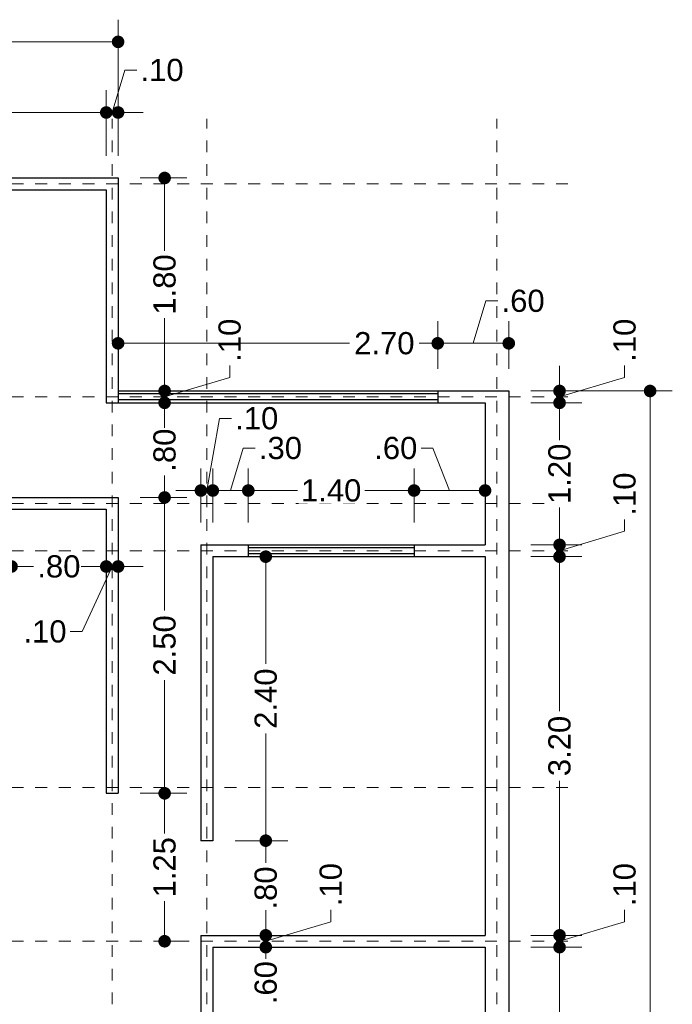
# Model space of a CAD drawing. Header units: millimetres. Extents: x 2562.6 to 2574, y 873.5 to 900.6.
# Tile 6 of 6: x 2568.5 to 2574, y 892.3 to 900.6. Entities that reach past the tile are written whole.
import ezdxf

# ---------------------------------------------------------------- set-up
doc = ezdxf.new("R2010")
doc.units = ezdxf.units.MM
doc.header["$LTSCALE"] = 0.001
doc.linetypes.add('CENTER2', pattern=[28.575, 19.05, -3.175, 3.175, -3.175])
for name, color, linetype, lineweight in [('Cotas', 7, 'Continuous', 18), ('Ejes', 7, 'CENTER2', 5), ('Muros', 7, 'Continuous', 30), ('Ventanas', 7, 'Continuous', 25)]:
    doc.layers.add(name, color=color, linetype=linetype, lineweight=lineweight)
doc.styles.get("Standard").update_dxf_attribs({"font": 'arial.ttf'})
doc.dimstyles.new('1-125', dxfattribs={"dimscale": 125, "dimtxt": 0.0015, "dimasz": 0.00085, "dimexe": 0.0015, "dimexo": 0.0015, "dimgap": 0.0004, "dimtad": 0, "dimzin": 4, "dimdsep": 46, "dimtxsty": 'Standard', "dimblk": 'DOT', "dimcen": 0.0009, "dimclrd": 256, "dimclre": 256, "dimclrt": 256, "dimadec": 0, "dimazin": 0, "dimtfac": 1, "dimtofl": 0, "dimtmove": 1, "dimatfit": 2, "dimfxl": 0.0015, "dimtfill": 1, "dimtolj": 1, "dimtzin": 4, "dimlwd": -1, "dimlwe": -1, "dimarcsym": 0})

# ---------------------------------------------------------------- blocks, each defined once
blk = doc.blocks.new('_DOT')
at = {"color": 0, "linetype": 'ByBlock'}
blk.add_line((-0.5, 0), (-1, 0), dxfattribs=at)
at = {"color": 0, "linetype": 'ByBlock', "const_width": 0.5}
blk.add_lwpolyline([(-0.25, 0, 1), (0.25, 0, 1)], format="xyb", close=True, dxfattribs=at)
blk = doc.blocks.new('*D50')
at = {"layer": 'Cotas', "transparency": 16777216}
for p, q in [((2569.5296, 896.6109), (2569.9226, 896.6109)), ((2569.7351, 896.5046), (2569.7351, 895.6557)), ((2569.7351, 894.2171), (2569.7351, 895.0661)), ((2569.5296, 894.1109), (2569.9226, 894.1109))]:
    blk.add_line(p, q, dxfattribs=at)
at = {"layer": 'Defpoints', "color": 0, "transparency": 16777216}
for p in [(2569.3421, 896.6109), (2569.7351, 896.6109), (2569.3421, 894.1109)]:
    blk.add_point(p, dxfattribs=at)
at = {"layer": 'Cotas', "transparency": 16777216, "xscale": 0.10625, "yscale": 0.10625, "zscale": 0.10625}
for p, rotation in [((2569.7351, 896.6109), 90), ((2569.7351, 894.1109), 270)]:
    blk.add_blockref('_DOT', p, dxfattribs=dict(at, rotation=rotation))
at = {"layer": 'Cotas', "transparency": 16777216, "insert": (2569.7351, 895.3609), "char_height": 0.1875, "attachment_point": 5, "rotation": 90, "bg_fill": 3, "box_fill_scale": 1.1, "bg_fill_color": 256, "bg_fill_true_color": 13158600, "bg_fill_transparency": 0}
blk.add_mtext('\\A1;2.50', dxfattribs=at)
blk = doc.blocks.new('*D51')
at = {"layer": 'Cotas', "transparency": 16777216}
for p, q in [((2569.5296, 894.1109), (2569.9226, 894.1109)), ((2569.7351, 894.0046), (2569.7351, 893.7713)), ((2569.7351, 892.9671), (2569.7351, 893.2005)), ((2569.7032, 892.8609), (2569.9226, 892.8609))]:
    blk.add_line(p, q, dxfattribs=at)
at = {"layer": 'Defpoints', "color": 0, "transparency": 16777216}
for p in [(2569.3421, 894.1109), (2569.5157, 892.8609), (2569.7351, 892.8609)]:
    blk.add_point(p, dxfattribs=at)
at = {"layer": 'Cotas', "transparency": 16777216, "xscale": 0.10625, "yscale": 0.10625, "zscale": 0.10625}
for p, rotation in [((2569.7351, 894.1109), 90), ((2569.7351, 892.8609), 270)]:
    blk.add_blockref('_DOT', p, dxfattribs=dict(at, rotation=rotation))
at = {"layer": 'Cotas', "transparency": 16777216, "insert": (2569.7351, 893.4859), "char_height": 0.1875, "attachment_point": 5, "rotation": 90, "bg_fill": 3, "box_fill_scale": 1.1, "bg_fill_color": 256, "bg_fill_true_color": 13158600, "bg_fill_transparency": 0}
blk.add_mtext('\\A1;1.25', dxfattribs=at)
blk = doc.blocks.new('*D52')
at = {"layer": 'Cotas', "transparency": 16777216}
for p, q in [((2569.896, 897.4109), (2569.9226, 897.4109)), ((2569.7351, 897.3046), (2569.7351, 897.2248)), ((2569.7351, 896.7171), (2569.7351, 896.797)), ((2569.5296, 896.6109), (2569.9226, 896.6109))]:
    blk.add_line(p, q, dxfattribs=at)
at = {"layer": 'Defpoints', "color": 0, "transparency": 16777216}
for p in [(2569.7085, 897.4109), (2569.7351, 897.4109), (2569.3421, 896.6109)]:
    blk.add_point(p, dxfattribs=at)
at = {"layer": 'Cotas', "transparency": 16777216, "xscale": 0.10625, "yscale": 0.10625, "zscale": 0.10625}
for p, rotation in [((2569.7351, 897.4109), 90), ((2569.7351, 896.6109), 270)]:
    blk.add_blockref('_DOT', p, dxfattribs=dict(at, rotation=rotation))
at = {"layer": 'Cotas', "transparency": 16777216, "insert": (2569.7351, 897.0109), "char_height": 0.1875, "attachment_point": 5, "rotation": 90, "bg_fill": 3, "box_fill_scale": 1.1, "bg_fill_color": 256, "bg_fill_true_color": 13158600, "bg_fill_transparency": 0}
blk.add_mtext('\\A1;.80', dxfattribs=at)
blk = doc.blocks.new('*D53')
at = {"layer": 'Cotas', "transparency": 16777216}
for p, q in [((2569.7351, 897.6171), (2569.7351, 897.7234)), ((2570.2848, 897.6258), (2570.2848, 897.7258)), ((2569.7351, 897.4609), (2570.2848, 897.6258)), ((2569.6801, 897.5109), (2569.9226, 897.5109)), ((2569.7351, 897.4109), (2569.7351, 897.5109)), ((2569.896, 897.4109), (2569.9226, 897.4109)), ((2569.7351, 897.3046), (2569.7351, 897.1984))]:
    blk.add_line(p, q, dxfattribs=at)
at = {"layer": 'Defpoints', "color": 0, "transparency": 16777216}
for p in [(2569.4926, 897.5109), (2569.7351, 897.5109), (2569.7085, 897.4109)]:
    blk.add_point(p, dxfattribs=at)
at = {"layer": 'Cotas', "transparency": 16777216, "xscale": 0.10625, "yscale": 0.10625, "zscale": 0.10625}
for p, rotation in [((2569.7351, 897.5109), 270), ((2569.7351, 897.4109), 90)]:
    blk.add_blockref('_DOT', p, dxfattribs=dict(at, rotation=rotation))
at = {"layer": 'Cotas', "transparency": 16777216, "insert": (2570.2848, 897.9397), "char_height": 0.1875, "attachment_point": 5, "rotation": 90, "bg_fill": 3, "box_fill_scale": 1.1, "bg_fill_color": 256, "bg_fill_true_color": 13158600, "bg_fill_transparency": 0}
blk.add_mtext('\\A1;.10', dxfattribs=at)
blk = doc.blocks.new('*D54')
at = {"layer": 'Cotas', "transparency": 16777216}
for p, q in [((2569.5296, 899.3109), (2569.9226, 899.3109)), ((2569.7351, 899.2046), (2569.7351, 898.6953)), ((2569.7351, 897.6171), (2569.7351, 898.1265)), ((2569.6801, 897.5109), (2569.9226, 897.5109))]:
    blk.add_line(p, q, dxfattribs=at)
at = {"layer": 'Defpoints', "color": 0, "transparency": 16777216}
for p in [(2569.3421, 899.3109), (2569.7351, 899.3109), (2569.4926, 897.5109)]:
    blk.add_point(p, dxfattribs=at)
at = {"layer": 'Cotas', "transparency": 16777216, "xscale": 0.10625, "yscale": 0.10625, "zscale": 0.10625}
for p, rotation in [((2569.7351, 899.3109), 90), ((2569.7351, 897.5109), 270)]:
    blk.add_blockref('_DOT', p, dxfattribs=dict(at, rotation=rotation))
at = {"layer": 'Cotas', "transparency": 16777216, "insert": (2569.7351, 898.4109), "char_height": 0.1875, "attachment_point": 5, "rotation": 90, "bg_fill": 3, "box_fill_scale": 1.1, "bg_fill_color": 256, "bg_fill_true_color": 13158600, "bg_fill_transparency": 0}
blk.add_mtext('\\A1;1.80', dxfattribs=at)
blk = doc.blocks.new('*D55')
at = {"layer": 'Cotas', "transparency": 16777216}
for p, q in [((2570.3296, 896.1109), (2570.7772, 896.1109)), ((2570.5897, 896.0046), (2570.5897, 895.2057)), ((2570.5897, 893.8171), (2570.5897, 894.6161)), ((2570.3296, 893.7109), (2570.7772, 893.7109))]:
    blk.add_line(p, q, dxfattribs=at)
at = {"layer": 'Defpoints', "color": 0, "transparency": 16777216}
for p in [(2570.1421, 896.1109), (2570.1421, 893.7109), (2570.5897, 893.7109)]:
    blk.add_point(p, dxfattribs=at)
at = {"layer": 'Cotas', "transparency": 16777216, "xscale": 0.10625, "yscale": 0.10625, "zscale": 0.10625}
for p, rotation in [((2570.5897, 896.1109), 90), ((2570.5897, 893.7109), 270)]:
    blk.add_blockref('_DOT', p, dxfattribs=dict(at, rotation=rotation))
at = {"layer": 'Cotas', "transparency": 16777216, "insert": (2570.5897, 894.9109), "char_height": 0.1875, "attachment_point": 5, "rotation": 90, "bg_fill": 3, "box_fill_scale": 1.1, "bg_fill_color": 256, "bg_fill_true_color": 13158600, "bg_fill_transparency": 0}
blk.add_mtext('\\A1;2.40', dxfattribs=at)
blk = doc.blocks.new('*D56')
at = {"layer": 'Cotas', "transparency": 16777216}
for p, q in [((2570.3296, 893.7109), (2570.7772, 893.7109)), ((2570.5897, 893.6046), (2570.5897, 893.5248)), ((2570.5897, 893.0171), (2570.5897, 893.097)), ((2570.2796, 892.9109), (2570.7772, 892.9109))]:
    blk.add_line(p, q, dxfattribs=at)
at = {"layer": 'Defpoints', "color": 0, "transparency": 16777216}
for p in [(2570.1421, 893.7109), (2570.0921, 892.9109), (2570.5897, 892.9109)]:
    blk.add_point(p, dxfattribs=at)
at = {"layer": 'Cotas', "transparency": 16777216, "xscale": 0.10625, "yscale": 0.10625, "zscale": 0.10625}
for p, rotation in [((2570.5897, 893.7109), 90), ((2570.5897, 892.9109), 270)]:
    blk.add_blockref('_DOT', p, dxfattribs=dict(at, rotation=rotation))
at = {"layer": 'Cotas', "transparency": 16777216, "insert": (2570.5897, 893.3109), "char_height": 0.1875, "attachment_point": 5, "rotation": 90, "bg_fill": 3, "box_fill_scale": 1.1, "bg_fill_color": 256, "bg_fill_true_color": 13158600, "bg_fill_transparency": 0}
blk.add_mtext('\\A1;.80', dxfattribs=at)
blk = doc.blocks.new('*D57')
at = {"layer": 'Cotas', "transparency": 16777216}
for p, q in [((2570.5897, 893.0171), (2570.5897, 893.1234)), ((2571.1394, 893.0258), (2571.1394, 893.1258)), ((2570.5897, 892.8609), (2571.1394, 893.0258)), ((2570.2796, 892.9109), (2570.7772, 892.9109)), ((2570.5897, 892.9109), (2570.5897, 892.8109)), ((2570.3296, 892.8109), (2570.7772, 892.8109)), ((2570.5897, 892.7046), (2570.5897, 892.5984))]:
    blk.add_line(p, q, dxfattribs=at)
at = {"layer": 'Defpoints', "color": 0, "transparency": 16777216}
for p in [(2570.0921, 892.9109), (2570.1421, 892.8109), (2570.5897, 892.8109)]:
    blk.add_point(p, dxfattribs=at)
at = {"layer": 'Cotas', "transparency": 16777216, "xscale": 0.10625, "yscale": 0.10625, "zscale": 0.10625}
for p, rotation in [((2570.5897, 892.9109), 270), ((2570.5897, 892.8109), 90)]:
    blk.add_blockref('_DOT', p, dxfattribs=dict(at, rotation=rotation))
at = {"layer": 'Cotas', "transparency": 16777216, "insert": (2571.1394, 893.3397), "char_height": 0.1875, "attachment_point": 5, "rotation": 90, "bg_fill": 3, "box_fill_scale": 1.1, "bg_fill_color": 256, "bg_fill_true_color": 13158600, "bg_fill_transparency": 0}
blk.add_mtext('\\A1;.10', dxfattribs=at)
blk = doc.blocks.new('*D58')
at = {"layer": 'Cotas', "transparency": 16777216}
for p, q in [((2570.5897, 892.9171), (2570.5897, 893.0234)), ((2570.3296, 892.8109), (2570.7772, 892.8109)), ((2570.3296, 892.2109), (2570.7772, 892.2109)), ((2570.5897, 892.1046), (2570.5897, 891.9984))]:
    blk.add_line(p, q, dxfattribs=at)
at = {"layer": 'Defpoints', "color": 0, "transparency": 16777216}
for p in [(2570.1421, 892.8109), (2570.1421, 892.2109), (2570.5897, 892.2109)]:
    blk.add_point(p, dxfattribs=at)
at = {"layer": 'Cotas', "transparency": 16777216, "xscale": 0.10625, "yscale": 0.10625, "zscale": 0.10625}
for p, rotation in [((2570.5897, 892.8109), 270), ((2570.5897, 892.2109), 90)]:
    blk.add_blockref('_DOT', p, dxfattribs=dict(at, rotation=rotation))
at = {"layer": 'Cotas', "transparency": 16777216, "insert": (2570.5897, 892.5109), "char_height": 0.1875, "attachment_point": 5, "rotation": 90, "bg_fill": 3, "box_fill_scale": 1.1, "bg_fill_color": 256, "bg_fill_true_color": 13158600, "bg_fill_transparency": 0}
blk.add_mtext('\\A1;.60', dxfattribs=at)
blk = doc.blocks.new('*D80')
at = {"layer": 'Cotas', "transparency": 16777216}
for p, q in [((2568.4421, 896.3234), (2568.4421, 895.8401)), ((2569.2421, 896.3234), (2569.2421, 895.8401)), ((2568.5483, 896.0276), (2568.6282, 896.0276)), ((2569.1358, 896.0276), (2569.056, 896.0276))]:
    blk.add_line(p, q, dxfattribs=at)
at = {"layer": 'Defpoints', "color": 0, "transparency": 16777216}
for p in [(2568.4421, 896.5109), (2569.2421, 896.5109), (2569.2421, 896.0276)]:
    blk.add_point(p, dxfattribs=at)
at = {"layer": 'Cotas', "transparency": 16777216, "xscale": 0.10625, "yscale": 0.10625, "zscale": 0.10625, "rotation": 180}
blk.add_blockref('_DOT', (2568.4421, 896.0276), dxfattribs=at)
at = {"layer": 'Cotas', "transparency": 16777216, "xscale": 0.10625, "yscale": 0.10625, "zscale": 0.10625}
blk.add_blockref('_DOT', (2569.2421, 896.0276), dxfattribs=at)
at = {"layer": 'Cotas', "transparency": 16777216, "insert": (2568.8421, 896.0276), "char_height": 0.1875, "attachment_point": 5, "bg_fill": 3, "box_fill_scale": 1.1, "bg_fill_color": 256, "bg_fill_true_color": 13158600, "bg_fill_transparency": 0}
blk.add_mtext('\\A1;.80', dxfattribs=at)
blk = doc.blocks.new('*D81')
at = {"layer": 'Cotas', "transparency": 16777216}
for p, q in [((2569.2421, 896.3234), (2569.2421, 895.8401)), ((2569.3421, 896.311), (2569.3421, 895.8401)), ((2569.1358, 896.0276), (2569.0296, 896.0276)), ((2569.2921, 896.0276), (2569.0386, 895.4779)), ((2569.2421, 896.0276), (2569.3421, 896.0276)), ((2569.4483, 896.0276), (2569.5546, 896.0276)), ((2569.0386, 895.4779), (2568.9386, 895.4779))]:
    blk.add_line(p, q, dxfattribs=at)
at = {"layer": 'Defpoints', "color": 0, "transparency": 16777216}
for p in [(2569.2421, 896.5109), (2569.3421, 896.4985), (2569.3421, 896.0276)]:
    blk.add_point(p, dxfattribs=at)
at = {"layer": 'Cotas', "transparency": 16777216, "xscale": 0.10625, "yscale": 0.10625, "zscale": 0.10625}
blk.add_blockref('_DOT', (2569.2421, 896.0276), dxfattribs=at)
at = {"layer": 'Cotas', "transparency": 16777216, "xscale": 0.10625, "yscale": 0.10625, "zscale": 0.10625, "rotation": 180}
blk.add_blockref('_DOT', (2569.3421, 896.0276), dxfattribs=at)
at = {"layer": 'Cotas', "transparency": 16777216, "insert": (2568.7247, 895.4779), "char_height": 0.1875, "attachment_point": 5, "bg_fill": 3, "box_fill_scale": 1.1, "bg_fill_color": 256, "bg_fill_true_color": 13158600, "bg_fill_transparency": 0}
blk.add_mtext('\\A1;.10', dxfattribs=at)
blk = doc.blocks.new('*D82')
at = {"layer": 'Cotas', "transparency": 16777216}
for p, q in [((2566.0421, 899.4984), (2566.0421, 900.6485)), ((2569.3421, 899.4984), (2569.3421, 900.6485)), ((2566.1483, 900.461), (2567.3989, 900.461)), ((2569.2358, 900.461), (2567.9852, 900.461))]:
    blk.add_line(p, q, dxfattribs=at)
at = {"layer": 'Defpoints', "color": 0, "transparency": 16777216}
for p in [(2569.3421, 900.461), (2566.0421, 899.3109), (2569.3421, 899.3109)]:
    blk.add_point(p, dxfattribs=at)
at = {"layer": 'Cotas', "transparency": 16777216, "xscale": 0.10625, "yscale": 0.10625, "zscale": 0.10625, "rotation": 180}
blk.add_blockref('_DOT', (2566.0421, 900.461), dxfattribs=at)
at = {"layer": 'Cotas', "transparency": 16777216, "xscale": 0.10625, "yscale": 0.10625, "zscale": 0.10625}
blk.add_blockref('_DOT', (2569.3421, 900.461), dxfattribs=at)
at = {"layer": 'Cotas', "transparency": 16777216, "insert": (2567.6921, 900.461), "char_height": 0.1875, "attachment_point": 5, "bg_fill": 3, "box_fill_scale": 1.1, "bg_fill_color": 256, "bg_fill_true_color": 13158600, "bg_fill_transparency": 0}
blk.add_mtext('\\A1;3.30', dxfattribs=at)
blk = doc.blocks.new('*D83')
at = {"layer": 'Cotas', "transparency": 16777216}
for p, q in [((2566.2421, 899.4984), (2566.2421, 900.0518)), ((2569.2421, 899.4984), (2569.2421, 900.0518)), ((2566.3483, 899.8643), (2567.4489, 899.8643)), ((2569.1358, 899.8643), (2568.0352, 899.8643))]:
    blk.add_line(p, q, dxfattribs=at)
at = {"layer": 'Defpoints', "color": 0, "transparency": 16777216}
for p in [(2569.2421, 899.8643), (2566.2421, 899.3109), (2569.2421, 899.3109)]:
    blk.add_point(p, dxfattribs=at)
at = {"layer": 'Cotas', "transparency": 16777216, "xscale": 0.10625, "yscale": 0.10625, "zscale": 0.10625, "rotation": 180}
blk.add_blockref('_DOT', (2566.2421, 899.8643), dxfattribs=at)
at = {"layer": 'Cotas', "transparency": 16777216, "xscale": 0.10625, "yscale": 0.10625, "zscale": 0.10625}
blk.add_blockref('_DOT', (2569.2421, 899.8643), dxfattribs=at)
at = {"layer": 'Cotas', "transparency": 16777216, "insert": (2567.7421, 899.8643), "char_height": 0.1875, "attachment_point": 5, "bg_fill": 3, "box_fill_scale": 1.1, "bg_fill_color": 256, "bg_fill_true_color": 13158600, "bg_fill_transparency": 0}
blk.add_mtext('\\A1;3.00', dxfattribs=at)
blk = doc.blocks.new('*D84')
at = {"layer": 'Cotas', "transparency": 16777216}
for p, q in [((2569.2921, 899.8643), (2569.3995, 900.2226)), ((2569.3995, 900.2226), (2569.4995, 900.2226)), ((2569.2421, 899.4984), (2569.2421, 900.0518)), ((2569.3421, 899.4984), (2569.3421, 900.0518)), ((2569.1358, 899.8643), (2569.0296, 899.8643)), ((2569.2421, 899.8643), (2569.3421, 899.8643)), ((2569.4483, 899.8643), (2569.5546, 899.8643))]:
    blk.add_line(p, q, dxfattribs=at)
at = {"layer": 'Defpoints', "color": 0, "transparency": 16777216}
for p in [(2569.3421, 899.8643), (2569.2421, 899.3109), (2569.3421, 899.3109)]:
    blk.add_point(p, dxfattribs=at)
at = {"layer": 'Cotas', "transparency": 16777216, "xscale": 0.10625, "yscale": 0.10625, "zscale": 0.10625}
blk.add_blockref('_DOT', (2569.2421, 899.8643), dxfattribs=at)
at = {"layer": 'Cotas', "transparency": 16777216, "xscale": 0.10625, "yscale": 0.10625, "zscale": 0.10625, "rotation": 180}
blk.add_blockref('_DOT', (2569.3421, 899.8643), dxfattribs=at)
at = {"layer": 'Cotas', "transparency": 16777216, "insert": (2569.7134, 900.2226), "char_height": 0.1875, "attachment_point": 5, "bg_fill": 3, "box_fill_scale": 1.1, "bg_fill_color": 256, "bg_fill_true_color": 13158600, "bg_fill_transparency": 0}
blk.add_mtext('\\A1;.10', dxfattribs=at)
blk = doc.blocks.new('*D85')
at = {"layer": 'Cotas', "transparency": 16777216}
for p, q in [((2569.3421, 897.6984), (2569.3421, 898.1011)), ((2572.0421, 897.6984), (2572.0421, 898.1011)), ((2569.4483, 897.9136), (2571.2962, 897.9136)), ((2571.9358, 897.9136), (2571.8858, 897.9136))]:
    blk.add_line(p, q, dxfattribs=at)
at = {"layer": 'Defpoints', "color": 0, "transparency": 16777216}
for p in [(2572.0421, 897.9136), (2569.3421, 897.5109), (2572.0421, 897.5109)]:
    blk.add_point(p, dxfattribs=at)
at = {"layer": 'Cotas', "transparency": 16777216, "xscale": 0.10625, "yscale": 0.10625, "zscale": 0.10625, "rotation": 180}
blk.add_blockref('_DOT', (2569.3421, 897.9136), dxfattribs=at)
at = {"layer": 'Cotas', "transparency": 16777216, "xscale": 0.10625, "yscale": 0.10625, "zscale": 0.10625}
blk.add_blockref('_DOT', (2572.0421, 897.9136), dxfattribs=at)
at = {"layer": 'Cotas', "transparency": 16777216, "insert": (2571.591, 897.9136), "char_height": 0.1875, "attachment_point": 5, "bg_fill": 3, "box_fill_scale": 1.1, "bg_fill_color": 256, "bg_fill_true_color": 13158600, "bg_fill_transparency": 0}
blk.add_mtext('\\A1;2.70', dxfattribs=at)
blk = doc.blocks.new('*D86')
at = {"layer": 'Cotas', "transparency": 16777216}
for p, q in [((2572.3421, 897.9136), (2572.4495, 898.2718)), ((2572.4495, 898.2718), (2572.5495, 898.2718)), ((2572.0421, 897.6984), (2572.0421, 898.1011)), ((2572.6421, 897.6984), (2572.6421, 898.1011)), ((2572.1483, 897.9136), (2572.5358, 897.9136))]:
    blk.add_line(p, q, dxfattribs=at)
at = {"layer": 'Defpoints', "color": 0, "transparency": 16777216}
for p in [(2572.6421, 897.9136), (2572.0421, 897.5109), (2572.6421, 897.5109)]:
    blk.add_point(p, dxfattribs=at)
at = {"layer": 'Cotas', "transparency": 16777216, "xscale": 0.10625, "yscale": 0.10625, "zscale": 0.10625, "rotation": 180}
blk.add_blockref('_DOT', (2572.0421, 897.9136), dxfattribs=at)
at = {"layer": 'Cotas', "transparency": 16777216, "xscale": 0.10625, "yscale": 0.10625, "zscale": 0.10625}
blk.add_blockref('_DOT', (2572.6421, 897.9136), dxfattribs=at)
at = {"layer": 'Cotas', "transparency": 16777216, "insert": (2572.7634, 898.2718), "char_height": 0.1875, "attachment_point": 5, "bg_fill": 3, "box_fill_scale": 1.1, "bg_fill_color": 256, "bg_fill_true_color": 13158600, "bg_fill_transparency": 0}
blk.add_mtext('\\A1;.60', dxfattribs=at)
blk = doc.blocks.new('*D87')
at = {"layer": 'Cotas', "transparency": 16777216}
for p, q in [((2570.2921, 896.6697), (2570.3996, 897.028)), ((2570.3996, 897.028), (2570.4996, 897.028)), ((2570.1421, 896.3984), (2570.1421, 896.8572)), ((2570.4421, 896.3984), (2570.4421, 896.8572)), ((2570.0358, 896.6697), (2569.9296, 896.6697)), ((2570.1421, 896.6697), (2570.4421, 896.6697)), ((2570.5483, 896.6697), (2570.6546, 896.6697))]:
    blk.add_line(p, q, dxfattribs=at)
at = {"layer": 'Defpoints', "color": 0, "transparency": 16777216}
for p in [(2570.4421, 896.6697), (2570.1421, 896.2109), (2570.4421, 896.2109)]:
    blk.add_point(p, dxfattribs=at)
at = {"layer": 'Cotas', "transparency": 16777216, "xscale": 0.10625, "yscale": 0.10625, "zscale": 0.10625}
blk.add_blockref('_DOT', (2570.1421, 896.6697), dxfattribs=at)
at = {"layer": 'Cotas', "transparency": 16777216, "xscale": 0.10625, "yscale": 0.10625, "zscale": 0.10625, "rotation": 180}
blk.add_blockref('_DOT', (2570.4421, 896.6697), dxfattribs=at)
at = {"layer": 'Cotas', "transparency": 16777216, "insert": (2570.7135, 897.028), "char_height": 0.1875, "attachment_point": 5, "bg_fill": 3, "box_fill_scale": 1.1, "bg_fill_color": 256, "bg_fill_true_color": 13158600, "bg_fill_transparency": 0}
blk.add_mtext('\\A1;.30', dxfattribs=at)
blk = doc.blocks.new('*D88')
at = {"layer": 'Cotas', "transparency": 16777216}
for p, q in [((2570.4421, 896.3984), (2570.4421, 896.8572)), ((2571.8421, 896.3984), (2571.8421, 896.8572)), ((2570.5483, 896.6697), (2570.8577, 896.6697)), ((2571.7358, 896.6697), (2571.4264, 896.6697))]:
    blk.add_line(p, q, dxfattribs=at)
at = {"layer": 'Defpoints', "color": 0, "transparency": 16777216}
for p in [(2571.8421, 896.6697), (2570.4421, 896.2109), (2571.8421, 896.2109)]:
    blk.add_point(p, dxfattribs=at)
at = {"layer": 'Cotas', "transparency": 16777216, "xscale": 0.10625, "yscale": 0.10625, "zscale": 0.10625, "rotation": 180}
blk.add_blockref('_DOT', (2570.4421, 896.6697), dxfattribs=at)
at = {"layer": 'Cotas', "transparency": 16777216, "xscale": 0.10625, "yscale": 0.10625, "zscale": 0.10625}
blk.add_blockref('_DOT', (2571.8421, 896.6697), dxfattribs=at)
at = {"layer": 'Cotas', "transparency": 16777216, "insert": (2571.1421, 896.6697), "char_height": 0.1875, "attachment_point": 5, "bg_fill": 3, "box_fill_scale": 1.1, "bg_fill_color": 256, "bg_fill_true_color": 13158600, "bg_fill_transparency": 0}
blk.add_mtext('\\A1;1.40', dxfattribs=at)
blk = doc.blocks.new('*D89')
at = {"layer": 'Cotas', "transparency": 16777216}
for p, q in [((2572.0016, 897.028), (2571.9016, 897.028)), ((2572.1421, 896.6697), (2572.0016, 897.028)), ((2571.8421, 896.3984), (2571.8421, 896.8572)), ((2572.4421, 896.3984), (2572.4421, 896.8572)), ((2571.9483, 896.6697), (2572.3358, 896.6697))]:
    blk.add_line(p, q, dxfattribs=at)
at = {"layer": 'Defpoints', "color": 0, "transparency": 16777216}
for p in [(2572.4421, 896.6697), (2571.8421, 896.2109), (2572.4421, 896.2109)]:
    blk.add_point(p, dxfattribs=at)
at = {"layer": 'Cotas', "transparency": 16777216, "xscale": 0.10625, "yscale": 0.10625, "zscale": 0.10625, "rotation": 180}
blk.add_blockref('_DOT', (2571.8421, 896.6697), dxfattribs=at)
at = {"layer": 'Cotas', "transparency": 16777216, "xscale": 0.10625, "yscale": 0.10625, "zscale": 0.10625}
blk.add_blockref('_DOT', (2572.4421, 896.6697), dxfattribs=at)
at = {"layer": 'Cotas', "transparency": 16777216, "insert": (2571.6877, 897.028), "char_height": 0.1875, "attachment_point": 5, "bg_fill": 3, "box_fill_scale": 1.1, "bg_fill_color": 256, "bg_fill_true_color": 13158600, "bg_fill_transparency": 0}
blk.add_mtext('\\A1;.60', dxfattribs=at)
blk = doc.blocks.new('*D90')
at = {"layer": 'Cotas', "transparency": 16777216}
for p, q in [((2570.0921, 896.6697), (2570.1995, 897.2794)), ((2570.1995, 897.2794), (2570.2995, 897.2794)), ((2570.0421, 896.3984), (2570.0421, 896.8572)), ((2570.1421, 896.3984), (2570.1421, 896.8572)), ((2569.9358, 896.6697), (2569.8296, 896.6697)), ((2570.1421, 896.6697), (2570.0421, 896.6697)), ((2570.2483, 896.6697), (2570.3546, 896.6697))]:
    blk.add_line(p, q, dxfattribs=at)
at = {"layer": 'Defpoints', "color": 0, "transparency": 16777216}
for p in [(2570.0421, 896.6697), (2570.0421, 896.2109), (2570.1421, 896.2109)]:
    blk.add_point(p, dxfattribs=at)
at = {"layer": 'Cotas', "transparency": 16777216, "xscale": 0.10625, "yscale": 0.10625, "zscale": 0.10625}
blk.add_blockref('_DOT', (2570.0421, 896.6697), dxfattribs=at)
at = {"layer": 'Cotas', "transparency": 16777216, "xscale": 0.10625, "yscale": 0.10625, "zscale": 0.10625, "rotation": 180}
blk.add_blockref('_DOT', (2570.1421, 896.6697), dxfattribs=at)
at = {"layer": 'Cotas', "transparency": 16777216, "insert": (2570.5134, 897.2794), "char_height": 0.1875, "attachment_point": 5, "bg_fill": 3, "box_fill_scale": 1.1, "bg_fill_color": 256, "bg_fill_true_color": 13158600, "bg_fill_transparency": 0}
blk.add_mtext('\\A1;.10', dxfattribs=at)
blk = doc.blocks.new('*D98')
at = {"layer": 'Cotas', "transparency": 16777216}
for p, q in [((2572.8296, 892.8109), (2573.2587, 892.8109)), ((2573.0712, 892.7046), (2573.0712, 891.254)), ((2573.0712, 889.2171), (2573.0712, 890.6678)), ((2572.8296, 889.1109), (2573.2587, 889.1109))]:
    blk.add_line(p, q, dxfattribs=at)
at = {"layer": 'Defpoints', "color": 0, "transparency": 16777216}
for p in [(2572.6421, 892.8109), (2573.0712, 892.8109), (2572.6421, 889.1109)]:
    blk.add_point(p, dxfattribs=at)
at = {"layer": 'Cotas', "transparency": 16777216, "xscale": 0.10625, "yscale": 0.10625, "zscale": 0.10625}
for p, rotation in [((2573.0712, 892.8109), 90), ((2573.0712, 889.1109), 270)]:
    blk.add_blockref('_DOT', p, dxfattribs=dict(at, rotation=rotation))
at = {"layer": 'Cotas', "transparency": 16777216, "insert": (2573.0712, 890.9609), "char_height": 0.1875, "attachment_point": 5, "rotation": 90, "bg_fill": 3, "box_fill_scale": 1.1, "bg_fill_color": 256, "bg_fill_true_color": 13158600, "bg_fill_transparency": 0}
blk.add_mtext('\\A1;3.70', dxfattribs=at)
blk = doc.blocks.new('*D99')
at = {"layer": 'Cotas', "transparency": 16777216}
for p, q in [((2573.0712, 893.0171), (2573.0712, 893.1234)), ((2573.6209, 893.0258), (2573.6209, 893.1258)), ((2573.0712, 892.8609), (2573.6209, 893.0258)), ((2572.8296, 892.9109), (2573.2587, 892.9109)), ((2573.0712, 892.8109), (2573.0712, 892.9109)), ((2572.8296, 892.8109), (2573.2587, 892.8109)), ((2573.0712, 892.7046), (2573.0712, 892.5984))]:
    blk.add_line(p, q, dxfattribs=at)
at = {"layer": 'Defpoints', "color": 0, "transparency": 16777216}
for p in [(2572.6421, 892.9109), (2573.0712, 892.9109), (2572.6421, 892.8109)]:
    blk.add_point(p, dxfattribs=at)
at = {"layer": 'Cotas', "transparency": 16777216, "xscale": 0.10625, "yscale": 0.10625, "zscale": 0.10625}
for p, rotation in [((2573.0712, 892.9109), 270), ((2573.0712, 892.8109), 90)]:
    blk.add_blockref('_DOT', p, dxfattribs=dict(at, rotation=rotation))
at = {"layer": 'Cotas', "transparency": 16777216, "insert": (2573.6209, 893.3397), "char_height": 0.1875, "attachment_point": 5, "rotation": 90, "bg_fill": 3, "box_fill_scale": 1.1, "bg_fill_color": 256, "bg_fill_true_color": 13158600, "bg_fill_transparency": 0}
blk.add_mtext('\\A1;.10', dxfattribs=at)
blk = doc.blocks.new('*D100')
at = {"layer": 'Cotas', "transparency": 16777216}
for p, q in [((2572.8296, 896.1109), (2573.2587, 896.1109)), ((2573.0712, 896.0046), (2573.0712, 894.804)), ((2573.0712, 893.0171), (2573.0712, 894.2178)), ((2572.8296, 892.9109), (2573.2587, 892.9109))]:
    blk.add_line(p, q, dxfattribs=at)
at = {"layer": 'Defpoints', "color": 0, "transparency": 16777216}
for p in [(2572.6421, 896.1109), (2573.0712, 896.1109), (2572.6421, 892.9109)]:
    blk.add_point(p, dxfattribs=at)
at = {"layer": 'Cotas', "transparency": 16777216, "xscale": 0.10625, "yscale": 0.10625, "zscale": 0.10625}
for p, rotation in [((2573.0712, 896.1109), 90), ((2573.0712, 892.9109), 270)]:
    blk.add_blockref('_DOT', p, dxfattribs=dict(at, rotation=rotation))
at = {"layer": 'Cotas', "transparency": 16777216, "insert": (2573.0712, 894.5109), "char_height": 0.1875, "attachment_point": 5, "rotation": 90, "bg_fill": 3, "box_fill_scale": 1.1, "bg_fill_color": 256, "bg_fill_true_color": 13158600, "bg_fill_transparency": 0}
blk.add_mtext('\\A1;3.20', dxfattribs=at)
blk = doc.blocks.new('*D101')
at = {"layer": 'Cotas', "transparency": 16777216}
for p, q in [((2573.0712, 896.3171), (2573.0712, 896.4234)), ((2573.6209, 896.3258), (2573.6209, 896.4258)), ((2573.0712, 896.1609), (2573.6209, 896.3258)), ((2572.8296, 896.2109), (2573.2587, 896.2109)), ((2573.0712, 896.1109), (2573.0712, 896.2109)), ((2572.8296, 896.1109), (2573.2587, 896.1109)), ((2573.0712, 896.0046), (2573.0712, 895.8984))]:
    blk.add_line(p, q, dxfattribs=at)
at = {"layer": 'Defpoints', "color": 0, "transparency": 16777216}
for p in [(2572.6421, 896.2109), (2573.0712, 896.2109), (2572.6421, 896.1109)]:
    blk.add_point(p, dxfattribs=at)
at = {"layer": 'Cotas', "transparency": 16777216, "xscale": 0.10625, "yscale": 0.10625, "zscale": 0.10625}
for p, rotation in [((2573.0712, 896.2109), 270), ((2573.0712, 896.1109), 90)]:
    blk.add_blockref('_DOT', p, dxfattribs=dict(at, rotation=rotation))
at = {"layer": 'Cotas', "transparency": 16777216, "insert": (2573.6209, 896.6397), "char_height": 0.1875, "attachment_point": 5, "rotation": 90, "bg_fill": 3, "box_fill_scale": 1.1, "bg_fill_color": 256, "bg_fill_true_color": 13158600, "bg_fill_transparency": 0}
blk.add_mtext('\\A1;.10', dxfattribs=at)
blk = doc.blocks.new('*D102')
at = {"layer": 'Cotas', "transparency": 16777216}
for p, q in [((2572.8296, 897.4109), (2573.2587, 897.4109)), ((2573.0712, 897.3046), (2573.0712, 897.0953)), ((2573.0712, 896.3171), (2573.0712, 896.5265)), ((2572.8296, 896.2109), (2573.2587, 896.2109))]:
    blk.add_line(p, q, dxfattribs=at)
at = {"layer": 'Defpoints', "color": 0, "transparency": 16777216}
for p in [(2572.6421, 897.4109), (2573.0712, 897.4109), (2572.6421, 896.2109)]:
    blk.add_point(p, dxfattribs=at)
at = {"layer": 'Cotas', "transparency": 16777216, "xscale": 0.10625, "yscale": 0.10625, "zscale": 0.10625}
for p, rotation in [((2573.0712, 897.4109), 90), ((2573.0712, 896.2109), 270)]:
    blk.add_blockref('_DOT', p, dxfattribs=dict(at, rotation=rotation))
at = {"layer": 'Cotas', "transparency": 16777216, "insert": (2573.0712, 896.8109), "char_height": 0.1875, "attachment_point": 5, "rotation": 90, "bg_fill": 3, "box_fill_scale": 1.1, "bg_fill_color": 256, "bg_fill_true_color": 13158600, "bg_fill_transparency": 0}
blk.add_mtext('\\A1;1.20', dxfattribs=at)
blk = doc.blocks.new('*D103')
at = {"layer": 'Cotas', "transparency": 16777216}
for p, q in [((2573.0712, 897.6171), (2573.0712, 897.7234)), ((2573.6209, 897.6258), (2573.6209, 897.7258)), ((2573.0712, 897.4609), (2573.6209, 897.6258)), ((2572.8296, 897.5109), (2573.2587, 897.5109)), ((2573.0712, 897.4109), (2573.0712, 897.5109)), ((2572.8296, 897.4109), (2573.2587, 897.4109)), ((2573.0712, 897.3046), (2573.0712, 897.1984))]:
    blk.add_line(p, q, dxfattribs=at)
at = {"layer": 'Defpoints', "color": 0, "transparency": 16777216}
for p in [(2572.6421, 897.5109), (2573.0712, 897.5109), (2572.6421, 897.4109)]:
    blk.add_point(p, dxfattribs=at)
at = {"layer": 'Cotas', "transparency": 16777216, "xscale": 0.10625, "yscale": 0.10625, "zscale": 0.10625}
for p, rotation in [((2573.0712, 897.5109), 270), ((2573.0712, 897.4109), 90)]:
    blk.add_blockref('_DOT', p, dxfattribs=dict(at, rotation=rotation))
at = {"layer": 'Cotas', "transparency": 16777216, "insert": (2573.6209, 897.9397), "char_height": 0.1875, "attachment_point": 5, "rotation": 90, "bg_fill": 3, "box_fill_scale": 1.1, "bg_fill_color": 256, "bg_fill_true_color": 13158600, "bg_fill_transparency": 0}
blk.add_mtext('\\A1;.10', dxfattribs=at)
blk = doc.blocks.new('*D104')
at = {"layer": 'Cotas', "transparency": 16777216}
for p, q in [((2572.8296, 897.5109), (2574.0235, 897.5109)), ((2573.836, 897.4046), (2573.836, 887.4285)), ((2573.836, 876.7171), (2573.836, 886.6933)), ((2572.8296, 876.6109), (2574.0235, 876.6109))]:
    blk.add_line(p, q, dxfattribs=at)
at = {"layer": 'Defpoints', "color": 0, "transparency": 16777216}
for p in [(2572.6421, 897.5109), (2572.6421, 876.6109), (2573.836, 876.6109)]:
    blk.add_point(p, dxfattribs=at)
at = {"layer": 'Cotas', "transparency": 16777216, "xscale": 0.10625, "yscale": 0.10625, "zscale": 0.10625}
for p, rotation in [((2573.836, 897.5109), 90), ((2573.836, 876.6109), 270)]:
    blk.add_blockref('_DOT', p, dxfattribs=dict(at, rotation=rotation))
at = {"layer": 'Cotas', "transparency": 16777216, "insert": (2573.836, 887.0609), "char_height": 0.1875, "attachment_point": 5, "rotation": 90, "bg_fill": 3, "box_fill_scale": 1.1, "bg_fill_color": 256, "bg_fill_true_color": 13158600, "bg_fill_transparency": 0}
blk.add_mtext('\\A1;20.90', dxfattribs=at)

msp = doc.modelspace()

# ---------------------------------------------------------------- linework, layer by layer
at = {"layer": 'Ejes', "linetype": 'CENTER2'}
for p, q in [((2569.2921, 874.9289), (2569.2921, 899.8109)), ((2570.0921, 874.9289), (2570.0921, 899.8109)), ((2572.5421, 874.9289), (2572.5421, 899.8109)), ((2564.2421, 899.2609), (2573.1421, 899.2609)), ((2564.2421, 897.4609), (2573.1421, 897.4609)), ((2564.2421, 896.5609), (2573.1421, 896.5609)), ((2564.2421, 896.1609), (2573.1421, 896.1609)), ((2564.2421, 894.1609), (2573.1421, 894.1609)), ((2564.2421, 892.8609), (2573.1421, 892.8609))]:
    msp.add_line(p, q, dxfattribs=at)
at = {"layer": 'Muros'}
for p, q in [((2566.0421, 899.3109), (2569.3421, 899.3109)), ((2569.3421, 899.3109), (2569.3421, 897.5109)), ((2566.2421, 899.2109), (2569.2421, 899.2109)), ((2569.2421, 899.2109), (2569.2421, 897.4109)), ((2569.3421, 897.5109), (2572.6421, 897.5109)), ((2572.6421, 897.5109), (2572.6421, 876.6109)), ((2569.2421, 897.4109), (2572.4421, 897.4109)), ((2572.4421, 897.4109), (2572.4421, 896.2109)), ((2566.2421, 896.6109), (2569.3421, 896.6109)), ((2569.3421, 896.6109), (2569.3421, 894.1109)), ((2566.2421, 896.5109), (2569.2421, 896.5109)), ((2569.2421, 896.5109), (2569.2421, 894.1109)), ((2570.0421, 896.2109), (2572.4421, 896.2109)), ((2570.0421, 896.2109), (2570.0421, 893.7109)), ((2570.1421, 896.1109), (2572.4421, 896.1109)), ((2570.1421, 896.1109), (2570.1421, 893.7109)), ((2572.4421, 896.1109), (2572.4421, 892.9109)), ((2569.2421, 894.1109), (2569.3421, 894.1109)), ((2570.1421, 893.7109), (2570.0421, 893.7109)), ((2570.0421, 892.9109), (2572.4421, 892.9109)), ((2570.0421, 892.9109), (2570.0421, 889.9109)), ((2570.1421, 892.8109), (2572.4421, 892.8109)), ((2570.1421, 892.8109), (2570.1421, 889.9109)), ((2572.4421, 892.8109), (2572.4421, 889.1109))]:
    msp.add_line(p, q, dxfattribs=at)
at = {"layer": 'Ventanas'}
for p, q in [((2569.3421, 897.5109), (2569.3421, 897.4109)), ((2572.0421, 897.4859), (2569.3421, 897.4859)), ((2572.0421, 897.5109), (2572.0421, 897.4109)), ((2572.0421, 897.4359), (2569.3421, 897.4359)), ((2570.4421, 896.2109), (2570.4421, 896.1109)), ((2571.8421, 896.2109), (2571.8421, 896.1109)), ((2571.8421, 896.1859), (2570.4421, 896.1859)), ((2571.8421, 896.1359), (2570.4421, 896.1359))]:
    msp.add_line(p, q, dxfattribs=at)

# ---------------------------------------------------------------- next in the draw order: dimensions: what is measured, and where the dimension line sits
at = {"layer": 'Cotas'}
for base, p1, p2, picture, middle in [((2569.7351, 896.6109), (2569.3421, 894.1109), (2569.3421, 896.6109), '*D50', (2569.7351, 895.3609)), ((2570.5897, 893.7109), (2570.1421, 896.1109), (2570.1421, 893.7109), '*D55', (2570.5897, 894.9109)), ((2573.0712, 892.8109), (2572.6421, 889.1109), (2572.6421, 892.8109), '*D98', (2573.0712, 890.9609))]:
    dim = msp.add_linear_dim(base=base, p1=p1, p2=p2, angle=90, dimstyle='1-125', dxfattribs=at)
    dim.commit()
    dim.dimension.update_dxf_attribs({"geometry": picture, "text_midpoint": middle})
dim = msp.add_linear_dim(base=(2569.2421, 896.0276), p1=(2568.4421, 896.5109), p2=(2569.2421, 896.5109), dimstyle='1-125', dxfattribs=at)
dim.commit()
dim.dimension.update_dxf_attribs({"geometry": '*D80', "text_midpoint": (2568.8421, 896.0276)})

# ---------------------------------------------------------------- next in the draw order: dimensions: what is measured, and where the dimension line sits
for base, p1, p2, picture, middle in [((2569.7351, 897.4109), (2569.3421, 896.6109), (2569.7085, 897.4109), '*D52', (2569.7351, 897.0109)), ((2569.7351, 892.8609), (2569.3421, 894.1109), (2569.5157, 892.8609), '*D51', (2569.7351, 893.4859)), ((2570.5897, 892.9109), (2570.1421, 893.7109), (2570.0921, 892.9109), '*D56', (2570.5897, 893.3109)), ((2573.0712, 892.9109), (2572.6421, 892.8109), (2572.6421, 892.9109), '*D99', (2573.6209, 893.1758))]:
    dim = msp.add_linear_dim(base=base, p1=p1, p2=p2, angle=90, dimstyle='1-125', dxfattribs=at)
    dim.commit()
    dim.dimension.update_dxf_attribs({"geometry": picture, "text_midpoint": middle})
dim = msp.add_linear_dim(base=(2569.3421, 896.0276), p1=(2569.2421, 896.5109), p2=(2569.3421, 896.4985), dimstyle='1-125', dxfattribs=at)
dim.commit()
dim.dimension.update_dxf_attribs({"geometry": '*D81', "text_midpoint": (2568.8886, 895.4779), "dimtype": 160})

# ---------------------------------------------------------------- next in the draw order: dimensions: what is measured, and where the dimension line sits
for base, p1, p2, picture, middle in [((2569.7351, 897.5109), (2569.7085, 897.4109), (2569.4926, 897.5109), '*D53', (2570.2848, 897.7758)), ((2573.0712, 896.1109), (2572.6421, 892.9109), (2572.6421, 896.1109), '*D100', (2573.0712, 894.5109)), ((2570.5897, 892.8109), (2570.0921, 892.9109), (2570.1421, 892.8109), '*D57', (2571.1394, 893.1758))]:
    dim = msp.add_linear_dim(base=base, p1=p1, p2=p2, angle=90, dimstyle='1-125', dxfattribs=at)
    dim.commit()
    dim.dimension.update_dxf_attribs({"geometry": picture, "text_midpoint": middle})
dim = msp.add_linear_dim(base=(2570.4421, 896.6697), p1=(2570.1421, 896.2109), p2=(2570.4421, 896.2109), dimstyle='1-125', dxfattribs=at)
dim.commit()
dim.dimension.update_dxf_attribs({"geometry": '*D87', "text_midpoint": (2570.5496, 897.028)})

# ---------------------------------------------------------------- next in the draw order: dimensions: what is measured, and where the dimension line sits
for base, p1, p2, picture, middle in [((2569.7351, 899.3109), (2569.4926, 897.5109), (2569.3421, 899.3109), '*D54', (2569.7351, 898.4109)), ((2573.0712, 896.2109), (2572.6421, 896.1109), (2572.6421, 896.2109), '*D101', (2573.6209, 896.4758))]:
    dim = msp.add_linear_dim(base=base, p1=p1, p2=p2, angle=90, dimstyle='1-125', dxfattribs=at)
    dim.commit()
    dim.dimension.update_dxf_attribs({"geometry": picture, "text_midpoint": middle})
dim = msp.add_linear_dim(base=(2571.8421, 896.6697), p1=(2570.4421, 896.2109), p2=(2571.8421, 896.2109), dimstyle='1-125', dxfattribs=at)
dim.commit()
dim.dimension.update_dxf_attribs({"geometry": '*D88', "text_midpoint": (2571.1421, 896.6697)})
dim = msp.add_linear_dim(base=(2570.5897, 892.2109), p1=(2570.1421, 892.8109), p2=(2570.1421, 892.2109), angle=90, dimstyle='1-125', dxfattribs=at)
dim.commit()
dim.dimension.update_dxf_attribs({"geometry": '*D58', "text_midpoint": (2570.5897, 892.5109), "dimtype": 160})

# ---------------------------------------------------------------- next in the draw order: dimensions: what is measured, and where the dimension line sits
dim = msp.add_linear_dim(base=(2569.3421, 900.461), p1=(2566.0421, 899.3109), p2=(2569.3421, 899.3109), dimstyle='1-125', dxfattribs=at)
dim.commit()
dim.dimension.update_dxf_attribs({"geometry": '*D82', "text_midpoint": (2567.6921, 900.461)})
dim = msp.add_linear_dim(base=(2572.0421, 897.9136), p1=(2569.3421, 897.5109), p2=(2572.0421, 897.5109), dimstyle='1-125', override={"dimjust": 2}, dxfattribs=at)
dim.commit()
dim.dimension.update_dxf_attribs({"geometry": '*D85', "text_midpoint": (2571.591, 897.9136)})
dim = msp.add_linear_dim(base=(2573.0712, 897.4109), p1=(2572.6421, 896.2109), p2=(2572.6421, 897.4109), angle=90, dimstyle='1-125', dxfattribs=at)
dim.commit()
dim.dimension.update_dxf_attribs({"geometry": '*D102', "text_midpoint": (2573.0712, 896.8109)})
for base, p1, p2, picture, middle in [((2570.0421, 896.6697), (2570.1421, 896.2109), (2570.0421, 896.2109), '*D90', (2570.3495, 897.2794)), ((2572.4421, 896.6697), (2571.8421, 896.2109), (2572.4421, 896.2109), '*D89', (2571.8516, 897.028))]:
    dim = msp.add_linear_dim(base=base, p1=p1, p2=p2, dimstyle='1-125', dxfattribs=at)
    dim.commit()
    dim.dimension.update_dxf_attribs({"geometry": picture, "text_midpoint": middle, "dimtype": 160})

# ---------------------------------------------------------------- next in the draw order: dimensions: what is measured, and where the dimension line sits
for base, p1, p2, picture, middle in [((2569.2421, 899.8643), (2566.2421, 899.3109), (2569.2421, 899.3109), '*D83', (2567.7421, 899.8643)), ((2572.6421, 897.9136), (2572.0421, 897.5109), (2572.6421, 897.5109), '*D86', (2572.5995, 898.2718))]:
    dim = msp.add_linear_dim(base=base, p1=p1, p2=p2, dimstyle='1-125', dxfattribs=at)
    dim.commit()
    dim.dimension.update_dxf_attribs({"geometry": picture, "text_midpoint": middle})

# ---------------------------------------------------------------- next in the draw order: dimensions: what is measured, and where the dimension line sits
dim = msp.add_linear_dim(base=(2569.3421, 899.8643), p1=(2569.2421, 899.3109), p2=(2569.3421, 899.3109), dimstyle='1-125', dxfattribs=at)
dim.commit()
dim.dimension.update_dxf_attribs({"geometry": '*D84', "text_midpoint": (2569.5495, 900.2226)})
dim = msp.add_linear_dim(base=(2573.0712, 897.5109), p1=(2572.6421, 897.4109), p2=(2572.6421, 897.5109), angle=90, dimstyle='1-125', dxfattribs=at)
dim.commit()
dim.dimension.update_dxf_attribs({"geometry": '*D103', "text_midpoint": (2573.6209, 897.7758)})

# ---------------------------------------------------------------- next in the draw order: dimensions: what is measured, and where the dimension line sits
dim = msp.add_linear_dim(base=(2573.836, 876.6109), p1=(2572.6421, 897.5109), p2=(2572.6421, 876.6109), angle=90, dimstyle='1-125', dxfattribs=at)
dim.commit()
dim.dimension.update_dxf_attribs({"geometry": '*D104', "text_midpoint": (2573.836, 887.0609)})

doc.saveas('drawing.dxf')
